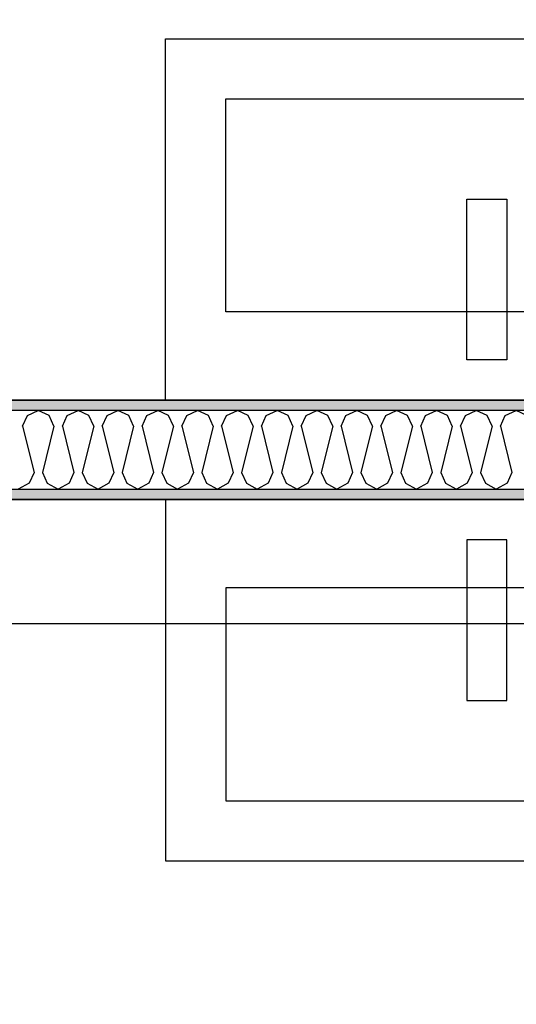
# Model space of a CAD drawing. Header units: millimetres. Extents: x -5000 to 341424, y -9235 to 550260.
# Tile 221 of 236: x 311055 to 311674, y 347023 to 348249. Entities that reach past the tile are written whole.
import ezdxf
from ezdxf.enums import TextEntityAlignment as Align

# ---------------------------------------------------------------- set-up
doc = ezdxf.new("R2010")
doc.units = ezdxf.units.MM
doc.header["$LTSCALE"] = 0.5
doc.header["$MEASUREMENT"] = 0
doc.linetypes.add('PLINE', pattern=[0])
doc.layers.add('236- Innvendig kledning og overflate(Nye konstruksjoner)', color=7, linetype='Continuous', lineweight=0)
for name, color, linetype in [('242- Ikke-bærende innervegger (Skravur)(Nye konstruksjoner)', 7, 'Continuous'), ('242- Ikke-bærende innervegger(Nye konstruksjoner)', 7, 'Continuous'), ('257- Systemhimlinger (Skravur)(Nye konstruksjoner)', 7, 'Continuous'), ('257- Systemhimlinger(Nye konstruksjoner)', 7, 'Continuous'), ('842-M___1_50 Målsetting bygning', 7, 'Continuous'), ('842-M___1_50 Målsetting bygning(Nye konstruksjoner)', 7, 'Continuous'), ('862- M___Nettoareal(Nye konstruksjoner)', 7, 'Continuous'), ('862- M___Nettoareal(Polylinje)(Nye konstruksjoner)', 7, 'Continuous'), ('862- M___Nettoareal(Tekst)(Nye konstruksjoner)', 7, 'Continuous'), ('878- Annen overflate_visuell informasjon(Nye konstruksjoner)', 7, 'Continuous')]:
    doc.layers.add(name, color=color, linetype=linetype)
doc.styles.add('GENERATED_STYLE_1', font='txt')
doc.styles.add('GENERATED_STYLE_3', font='arial.ttf')
doc.dimstyles.new('GENERATED_STYLE__2', dxfattribs={"dimtxt": 100, "dimasz": 95, "dimexe": 0.18, "dimexo": 0.0625, "dimgap": 0, "dimtad": 1, "dimtih": 1, "dimtoh": 1, "dimdec": 0, "dimzin": 0, "dimdsep": 46, "dimtxsty": 'GENERATED_STYLE_3', "dimblk": 'ARROWHEAD_6', "dimblk1": 'ARROWHEAD_6', "dimblk2": 'ARROWHEAD_6', "dimcen": 0.09, "dimse1": 1, "dimse2": 1, "dimclrd": 256, "dimclre": 256, "dimclrt": 256, "dimadec": 1, "dimazin": 0, "dimtfac": 1, "dimtdec": 4, "dimtmove": 0, "dimatfit": 3, "dimfxl": 1, "dimtolj": 1, "dimtzin": 0, "dimarcsym": 0})
doc.dimstyles.new('GENERATED_STYLE__4', dxfattribs={"dimtxt": 100, "dimasz": 95, "dimexe": 0.18, "dimexo": 0.0625, "dimgap": 0, "dimtad": 1, "dimdec": 0, "dimzin": 0, "dimdsep": 46, "dimtxsty": 'GENERATED_STYLE_3', "dimblk": 'ARROWHEAD_6', "dimblk1": 'ARROWHEAD_6', "dimblk2": 'ARROWHEAD_6', "dimcen": 0.09, "dimse1": 1, "dimse2": 1, "dimclrd": 256, "dimclre": 256, "dimclrt": 256, "dimadec": 1, "dimazin": 0, "dimtfac": 1, "dimtdec": 4, "dimtmove": 0, "dimatfit": 3, "dimfxl": 1, "dimtolj": 1, "dimtzin": 0, "dimarcsym": 0})
doc.dimstyles.new('GENERATED_STYLE__7', dxfattribs={"dimtxt": 100, "dimasz": 47.5, "dimexe": 0.18, "dimexo": 0.0625, "dimgap": 0, "dimtad": 1, "dimdec": 0, "dimzin": 0, "dimdsep": 46, "dimtxsty": 'GENERATED_STYLE_3', "dimblk": 'ARROWHEAD_6', "dimblk1": 'ARROWHEAD_6', "dimblk2": 'ARROWHEAD_6', "dimcen": 0.09, "dimse1": 1, "dimse2": 1, "dimclrd": 256, "dimclre": 256, "dimclrt": 256, "dimadec": 1, "dimazin": 0, "dimtfac": 1, "dimtdec": 4, "dimtmove": 0, "dimatfit": 3, "dimfxl": 1, "dimtolj": 1, "dimtzin": 0, "dimarcsym": 0})
pattern_1 = [(0, (0, 0), (0, 43.30127), [0, -25]), (0, (12.5, 21.65), (0, 43.30127), [0, -25])]

# ---------------------------------------------------------------- blocks, each defined once
blk = doc.blocks.new('DUSJ__17', base_point=(310799.2, 348831.7))
at = {"layer": '862- M___Nettoareal(Polylinje)(Nye konstruksjoner)', "linetype": 'PLINE', "flags": 128}
blk.add_lwpolyline([(312236.9, 347775.8), (312236.9, 349227.8), (309673.9, 349227.8), (309673.9, 348989.8), (308760.9, 348989.8), (308760.9, 347775.8)], close=True, dxfattribs=at)
at = {"layer": '862- M___Nettoareal(Tekst)(Nye konstruksjoner)', "insert": (310600.4, 348781.9), "char_height": 100, "attachment_point": 1, "style": 'GENERATED_STYLE_1'}
blk.add_mtext('\\A1;{\\pql;\\pt0,2300;\\fAvenir Light|b0|i0|c0|p0;\\W1.000000;4,8\\fAvenir Light|b0|i0|c0|p0;\\W1.000000;\\A1{\\H.66x;\\S^  ;}\\fAvenir Light|b0|i0|c0|p0;\\W1.000000; m\\fAvenir Light|b0|i0|c0|p0;\\W1.000000;\\A1{\\H.66x;\\S2^  ;}}', dxfattribs=at)
at = {"layer": '862- M___Nettoareal(Tekst)(Nye konstruksjoner)', "style": 'GENERATED_STYLE_1'}
for tag, p in [('DUMMY_861', (310998, 349020)), ('ROOM_NAME', (310600.4, 348970.1)), ('DUMMY_862', (310600.4, 348831.7))]:
    blk.add_attdef(tag, text='', height=100, dxfattribs=at).set_placement(p, align=Align.TOP_LEFT)
blk = doc.blocks.new('DUSJ__18', base_point=(310799.2, 346687))
at = {"layer": '862- M___Nettoareal(Polylinje)(Nye konstruksjoner)', "linetype": 'PLINE', "flags": 128}
blk.add_lwpolyline([(312236.9, 346199.8), (312236.9, 347651.8), (308760.9, 347651.8), (308760.9, 346199.8)], close=True, dxfattribs=at)
at = {"layer": '862- M___Nettoareal(Tekst)(Nye konstruksjoner)', "style": 'GENERATED_STYLE_1'}
for tag, p in [('DUMMY_861', (310996.5, 346875.2)), ('ROOM_NAME', (310601.9, 346825.4)), ('DUMMY_862', (310601.9, 346687))]:
    blk.add_attdef(tag, text='', height=100, dxfattribs=at).set_placement(p, align=Align.TOP_LEFT)
blk = doc.blocks.new('*X282')
at = {"layer": '242- Ikke-bærende innervegger (Skravur)(Nye konstruksjoner)', "linetype": 'PLINE'}
for p, q in [((311065, 347756.4), (311078.5, 347762.8)), ((311092, 347756.4), (311078.5, 347762.8)), ((311114.5, 347756.4), (311128.1, 347762.8)), ((311141.6, 347756.4), (311128.1, 347762.8)), ((311164.1, 347756.4), (311177.7, 347762.8)), ((311191.2, 347756.4), (311177.7, 347762.8)), ((311213.7, 347756.4), (311227.2, 347762.8)), ((311240.8, 347756.4), (311227.2, 347762.8)), ((311263.3, 347756.4), (311276.8, 347762.8)), ((311290.3, 347756.4), (311276.8, 347762.8)), ((311312.8, 347756.4), (311326.4, 347762.8)), ((311339.9, 347756.4), (311326.4, 347762.8)), ((311362.4, 347756.4), (311376, 347762.8)), ((311389.5, 347756.4), (311376, 347762.8)), ((311412, 347756.4), (311425.5, 347762.8)), ((311439.1, 347756.4), (311425.5, 347762.8)), ((311461.6, 347756.4), (311475.1, 347762.8)), ((311488.6, 347756.4), (311475.1, 347762.8)), ((311511.1, 347756.4), (311524.7, 347762.8)), ((311538.2, 347756.4), (311524.7, 347762.8)), ((311560.7, 347756.4), (311574.3, 347762.8)), ((311587.8, 347756.4), (311574.3, 347762.8)), ((311610.3, 347756.4), (311623.8, 347762.8)), ((311637.4, 347756.4), (311623.8, 347762.8)), ((311659.9, 347756.4), (311673.4, 347762.8)), ((311686.9, 347756.4), (311673.4, 347762.8)), ((311058.9, 347743.2), (311065, 347756.4)), ((311098.1, 347743.2), (311092, 347756.4)), ((311108.5, 347743.2), (311114.5, 347756.4)), ((311147.7, 347743.2), (311141.6, 347756.4)), ((311158.1, 347743.2), (311164.1, 347756.4)), ((311197.2, 347743.2), (311191.2, 347756.4)), ((311207.7, 347743.2), (311213.7, 347756.4)), ((311246.8, 347743.2), (311240.8, 347756.4)), ((311257.2, 347743.2), (311263.3, 347756.4)), ((311296.4, 347743.2), (311290.3, 347756.4)), ((311306.8, 347743.2), (311312.8, 347756.4)), ((311346, 347743.2), (311339.9, 347756.4)), ((311356.4, 347743.2), (311362.4, 347756.4)), ((311395.5, 347743.2), (311389.5, 347756.4)), ((311406, 347743.2), (311412, 347756.4)), ((311445.1, 347743.2), (311439.1, 347756.4)), ((311455.5, 347743.2), (311461.6, 347756.4)), ((311494.7, 347743.2), (311488.6, 347756.4)), ((311505.1, 347743.2), (311511.1, 347756.4)), ((311544.3, 347743.2), (311538.2, 347756.4)), ((311554.7, 347743.2), (311560.7, 347756.4)), ((311593.8, 347743.2), (311587.8, 347756.4)), ((311604.2, 347743.2), (311610.3, 347756.4)), ((311643.4, 347743.2), (311637.4, 347756.4)), ((311653.8, 347743.2), (311659.9, 347756.4)), ((311058.9, 347743.2), (311073.3, 347685.7)), ((311098.1, 347743.2), (311083.7, 347685.7)), ((311108.5, 347743.2), (311122.9, 347685.7)), ((311147.7, 347743.2), (311133.3, 347685.7)), ((311158.1, 347743.2), (311172.5, 347685.7)), ((311197.2, 347743.2), (311182.9, 347685.7)), ((311207.7, 347743.2), (311222, 347685.7)), ((311246.8, 347743.2), (311232.4, 347685.7)), ((311257.2, 347743.2), (311271.6, 347685.7)), ((311296.4, 347743.2), (311282, 347685.7)), ((311306.8, 347743.2), (311321.2, 347685.7)), ((311346, 347743.2), (311331.6, 347685.7)), ((311356.4, 347743.2), (311370.7, 347685.7)), ((311395.5, 347743.2), (311381.2, 347685.7)), ((311406, 347743.2), (311420.3, 347685.7)), ((311445.1, 347743.2), (311430.7, 347685.7)), ((311455.5, 347743.2), (311469.9, 347685.7)), ((311494.7, 347743.2), (311480.3, 347685.7)), ((311505.1, 347743.2), (311519.5, 347685.7)), ((311544.3, 347743.2), (311529.9, 347685.7)), ((311554.7, 347743.2), (311569, 347685.7)), ((311593.8, 347743.2), (311579.5, 347685.7)), ((311604.2, 347743.2), (311618.6, 347685.7)), ((311643.4, 347743.2), (311629, 347685.7)), ((311653.8, 347743.2), (311668.2, 347685.7)), ((311073.3, 347685.7), (311067.3, 347672.4)), ((311083.7, 347685.7), (311089.8, 347672.4)), ((311122.9, 347685.7), (311116.8, 347672.4)), ((311133.3, 347685.7), (311139.3, 347672.4)), ((311172.5, 347685.7), (311166.4, 347672.4)), ((311182.9, 347685.7), (311188.9, 347672.4)), ((311222, 347685.7), (311216, 347672.4)), ((311232.4, 347685.7), (311238.5, 347672.4)), ((311271.6, 347685.7), (311265.6, 347672.4)), ((311282, 347685.7), (311288.1, 347672.4)), ((311321.2, 347685.7), (311315.1, 347672.4)), ((311331.6, 347685.7), (311337.6, 347672.4)), ((311370.7, 347685.7), (311364.7, 347672.4)), ((311381.2, 347685.7), (311387.2, 347672.4)), ((311420.3, 347685.7), (311414.3, 347672.4)), ((311430.7, 347685.7), (311436.8, 347672.4)), ((311469.9, 347685.7), (311463.9, 347672.4)), ((311480.3, 347685.7), (311486.4, 347672.4)), ((311519.5, 347685.7), (311513.4, 347672.4)), ((311529.9, 347685.7), (311535.9, 347672.4)), ((311569, 347685.7), (311563, 347672.4)), ((311579.5, 347685.7), (311585.5, 347672.4)), ((311618.6, 347685.7), (311612.6, 347672.4)), ((311629, 347685.7), (311635.1, 347672.4)), ((311668.2, 347685.7), (311662.2, 347672.4)), ((311067.3, 347672.4), (311053.7, 347664.8)), ((311089.8, 347672.4), (311103.3, 347664.8)), ((311116.8, 347672.4), (311103.3, 347664.8)), ((311139.3, 347672.4), (311152.9, 347664.8)), ((311166.4, 347672.4), (311152.9, 347664.8)), ((311188.9, 347672.4), (311202.4, 347664.8)), ((311216, 347672.4), (311202.4, 347664.8)), ((311238.5, 347672.4), (311252, 347664.8)), ((311265.6, 347672.4), (311252, 347664.8)), ((311288.1, 347672.4), (311301.6, 347664.8)), ((311315.1, 347672.4), (311301.6, 347664.8)), ((311337.6, 347672.4), (311351.2, 347664.8)), ((311364.7, 347672.4), (311351.2, 347664.8)), ((311387.2, 347672.4), (311400.7, 347664.8)), ((311414.3, 347672.4), (311400.7, 347664.8)), ((311436.8, 347672.4), (311450.3, 347664.8)), ((311463.9, 347672.4), (311450.3, 347664.8)), ((311486.4, 347672.4), (311499.9, 347664.8)), ((311513.4, 347672.4), (311499.9, 347664.8)), ((311535.9, 347672.4), (311549.5, 347664.8)), ((311563, 347672.4), (311549.5, 347664.8)), ((311585.5, 347672.4), (311599, 347664.8)), ((311612.6, 347672.4), (311599, 347664.8)), ((311635.1, 347672.4), (311648.6, 347664.8)), ((311662.2, 347672.4), (311648.6, 347664.8))]:
    blk.add_line(p, q, dxfattribs=at)
blk = doc.blocks.new('*D707')
at = {"layer": '842-M___1_50 Målsetting bygning(Nye konstruksjoner)', "linetype": 'PLINE'}
for p, q in [((308698.9, 362727.6), (308698.9, 362915.1)), ((312050.9, 362727.6), (312050.9, 362915.1)), ((308748.9, 362871.4), (308648.9, 362771.4)), ((312100.9, 362871.4), (312000.9, 362771.4)), ((308698.9, 362821.4), (312050.9, 362821.4))]:
    blk.add_line(p, q, dxfattribs=at)
at = {"layer": '842-M___1_50 Målsetting bygning(Nye konstruksjoner)', "insert": (310203.3, 362841.4), "char_height": 100, "attachment_point": 7, "style": 'GENERATED_STYLE_3'}
blk.add_mtext('\\A1;{\\pql;\\fArial|b0|i0|c0|p0;\\W1.000000;3\xa0352}', dxfattribs=at)
blk = doc.blocks.new('ARROWHEAD_6')
at = {"linetype": 'Continuous'}
for p, q in [((-0.5, -0.5), (0.5, 0.5)), ((0, 0), (-1, 0))]:
    blk.add_line(p, q, dxfattribs=at)
blk = doc.blocks.new('*D877')
at = {"layer": '842-M___1_50 Målsetting bygning', "linetype": 'PLINE'}
for p, q in [((308450.9, 342243.2), (308450.9, 342430.7)), ((308698.9, 342243.2), (308698.9, 342430.7)), ((308500.9, 342386.9), (308400.9, 342286.9)), ((308748.9, 342386.9), (308648.9, 342286.9)), ((308375.9, 342336.9), (308450.9, 342336.9)), ((308450.9, 342336.9), (308698.9, 342336.9)), ((308698.9, 342336.9), (314422.9, 342336.9))]:
    blk.add_line(p, q, dxfattribs=at)
at = {"layer": '842-M___1_50 Målsetting bygning', "insert": (308460.5, 342356.9), "char_height": 100, "attachment_point": 7, "rotation": 360, "style": 'GENERATED_STYLE_3'}
blk.add_mtext('\\A1;{\\pql;\\fArial|b0|i0|c0|p0;\\W1.000000;248}', dxfattribs=at)
blk = doc.blocks.new('*D878')
at = {"layer": '842-M___1_50 Målsetting bygning', "linetype": 'PLINE'}
for p, q in [((308698.9, 342243.2), (308698.9, 342430.7)), ((314422.9, 342243.2), (314422.9, 342430.7)), ((308748.9, 342386.9), (308648.9, 342286.9)), ((314472.9, 342386.9), (314372.9, 342286.9)), ((308698.9, 342336.9), (314422.9, 342336.9))]:
    blk.add_line(p, q, dxfattribs=at)
at = {"layer": '842-M___1_50 Målsetting bygning', "insert": (311389.3, 342356.9), "char_height": 100, "attachment_point": 7, "rotation": 360, "style": 'GENERATED_STYLE_3'}
blk.add_mtext('\\A1;{\\pql;\\fArial|b0|i0|c0|p0;\\W1.000000;5\xa0724}', dxfattribs=at)
blk = doc.blocks.new('*D1083')
at = {"layer": '257- Systemhimlinger(Nye konstruksjoner)', "linetype": 'PLINE'}
for p, q in [((312142.1, 347250.8), (312192.1, 347200.8)), ((312214, 347225.8), (312120.2, 347225.8)), ((312167.1, 346625.8), (312167.1, 347225.8)), ((312142.1, 346650.8), (312192.1, 346600.8)), ((312214, 346625.8), (312120.2, 346625.8))]:
    blk.add_line(p, q, dxfattribs=at)
at = {"layer": '257- Systemhimlinger(Nye konstruksjoner)', "insert": (312147.1, 346811.4), "char_height": 100, "attachment_point": 7, "rotation": 90, "style": 'GENERATED_STYLE_3'}
blk.add_mtext('\\A1;{\\pql;\\fArial|b0|i0|c0|p0;\\W1.000000;600}', dxfattribs=at)
blk = doc.blocks.new('*D1084')
at = {"layer": '257- Systemhimlinger(Nye konstruksjoner)', "linetype": 'PLINE'}
for p, q in [((312167.1, 347651.8), (312167.1, 347689.3)), ((312192.1, 347626.8), (312142.1, 347676.8)), ((312214, 347651.8), (312120.2, 347651.8)), ((312167.1, 347225.8), (312167.1, 347651.8)), ((312142.1, 347250.8), (312192.1, 347200.8)), ((312214, 347225.8), (312120.2, 347225.8))]:
    blk.add_line(p, q, dxfattribs=at)
at = {"layer": '257- Systemhimlinger(Nye konstruksjoner)', "insert": (312147.1, 347324.4), "char_height": 100, "attachment_point": 7, "rotation": 90, "style": 'GENERATED_STYLE_3'}
blk.add_mtext('\\A1;{\\pql;\\fArial|b0|i0|c0|p0;\\W1.000000;426}', dxfattribs=at)
blk = doc.blocks.new('*D1487')
at = {"layer": '842-M___1_50 Målsetting bygning(Nye konstruksjoner)', "linetype": 'PLINE'}
for p, q in [((308698.9, 347403.6), (308698.9, 347591.1)), ((312249.9, 347403.6), (312249.9, 347591.1)), ((308748.9, 347547.4), (308648.9, 347447.4)), ((312299.9, 347547.4), (312199.9, 347447.4)), ((308698.9, 347497.4), (312249.9, 347497.4))]:
    blk.add_line(p, q, dxfattribs=at)
at = {"layer": '842-M___1_50 Målsetting bygning(Nye konstruksjoner)', "insert": (310302.8, 347517.4), "char_height": 100, "attachment_point": 7, "style": 'GENERATED_STYLE_3'}
blk.add_mtext('\\A1;{\\pql;\\fArial|b0|i0|c0|p0;\\W1.000000;3\xa0551}', dxfattribs=at)

msp = doc.modelspace()

# ---------------------------------------------------------------- hatches: boundary and pattern name
at = {"layer": '242- Ikke-bærende innervegger (Skravur)(Nye konstruksjoner)', "linetype": 'Continuous'}
h = msp.add_hatch(dxfattribs=at)
h.set_pattern_fill('Prikker_tett', color=256, style=0, pattern_type=2)
h.set_pattern_definition(pattern_1)
h.paths.add_polyline_path([(312236.9, 347775.8), (308760.9, 347775.8), (308760.9, 347762.8), (312236.9, 347762.8)])
h = msp.add_hatch(dxfattribs=at)
h.set_pattern_fill('Prikker_tett', color=256, style=0, pattern_type=2)
h.set_pattern_definition(pattern_1)
h.paths.add_polyline_path([(308760.9, 347651.8), (312236.9, 347651.8), (312236.9, 347664.8), (308760.9, 347664.8)])

# ---------------------------------------------------------------- linework, layer by layer
at = {"layer": '236- Innvendig kledning og overflate(Nye konstruksjoner)', "linetype": 'PLINE', "flags": 128}
for points in [[(312236.9, 347775.8), (308760.9, 347775.8)], [(308760.9, 347651.8), (312236.9, 347651.8)]]:
    msp.add_lwpolyline(points, dxfattribs=at)
at = {"layer": '242- Ikke-bærende innervegger(Nye konstruksjoner)', "linetype": 'PLINE'}
for p, q in [((312236.9, 347762.8), (308760.9, 347762.8)), ((308760.9, 347664.8), (312236.9, 347664.8))]:
    msp.add_line(p, q, dxfattribs=at)
at = {"layer": '257- Systemhimlinger (Skravur)(Nye konstruksjoner)', "linetype": 'PLINE', "flags": 128}
for points in [[(308760.9, 348989.8), (309673.9, 348989.8), (309673.9, 349227.8), (312236.9, 349227.8), (312236.9, 347775.8), (308760.9, 347775.8)], [(308760.9, 347651.8), (312236.9, 347651.8), (312236.9, 346199.8), (308760.9, 346199.8)]]:
    msp.add_lwpolyline(points, close=True, dxfattribs=at)
at = {"layer": '878- Annen overflate_visuell informasjon(Nye konstruksjoner)', "linetype": 'PLINE', "flags": 128}
for points in [[(311236.9, 347775.8), (311236.9, 348225.8), (312036.9, 348225.8), (312036.9, 347775.8)], [(311311.9, 347885.8), (311311.9, 348150.8), (311961.9, 348150.8), (311961.9, 347885.8)], [(311611.9, 347825.8), (311611.9, 348025.8), (311661.9, 348025.8), (311661.9, 347825.8)], [(311236.9, 347651.8), (311236.9, 347201.8), (312036.9, 347201.8), (312036.9, 347651.8)], [(311611.9, 347601.8), (311611.9, 347401.8), (311661.9, 347401.8), (311661.9, 347601.8)], [(311311.9, 347541.8), (311311.9, 347276.8), (311961.9, 347276.8), (311961.9, 347541.8)]]:
    msp.add_lwpolyline(points, close=True, dxfattribs=at)

# ---------------------------------------------------------------- block references
at = {"layer": '242- Ikke-bærende innervegger(Nye konstruksjoner)'}
msp.add_blockref('*X282', (0, 0), dxfattribs=at)
at = {"layer": '862- M___Nettoareal(Nye konstruksjoner)', "linetype": 'Continuous'}
for name, p in [('DUSJ__17', (310799.2, 348831.7)), ('DUSJ__18', (310799.2, 346687))]:
    msp.add_blockref(name, p, dxfattribs=at)

# ---------------------------------------------------------------- dimensions: what is measured, and where the dimension line sits
at = {"layer": '257- Systemhimlinger(Nye konstruksjoner)', "linetype": 'Continuous'}
for base, p1, p2, picture, middle in [((312167.1, 347651.8), (310498.9, 347225.8), (308760.9, 347651.8), '*D1084', (312097.1, 347438.6)), ((312167.1, 347225.8), (310498.9, 346625.8), (310498.9, 347225.8), '*D1083', (312097.1, 346925.6))]:
    dim = msp.add_linear_dim(base=base, p1=p1, p2=p2, angle=90, dimstyle='GENERATED_STYLE__7', dxfattribs=at)
    dim.commit()
    dim.dimension.update_dxf_attribs({"geometry": picture, "text_midpoint": middle, "dimtype": 160, "text_rotation": 90})
at = {"layer": '842-M___1_50 Målsetting bygning', "linetype": 'Continuous'}
for base, p1, p2, picture, middle in [((308698.9, 342336.9), (308450.9, 347897.8), (308698.9, 347897.8), '*D877', (308574.6, 342406.9)), ((314422.9, 342336.9), (308698.9, 347897.8), (314422.9, 344535.8), '*D878', (311560.8, 342406.9))]:
    dim = msp.add_linear_dim(base=base, p1=p1, p2=p2, angle=360, dimstyle='GENERATED_STYLE__4', dxfattribs=at)
    dim.commit()
    dim.dimension.update_dxf_attribs({"geometry": picture, "text_midpoint": middle, "dimtype": 160, "text_rotation": 360})
at = {"layer": '842-M___1_50 Målsetting bygning(Nye konstruksjoner)', "linetype": 'Continuous'}
for base, p2, picture, middle in [((312050.9, 362821.4), (312050.9, 353357.8), '*D707', (310374.8, 362891.4)), ((312249.9, 347497.4), (312249.9, 347707.3), '*D1487', (310474.3, 347567.4))]:
    dim = msp.add_linear_dim(base=base, p1=(308698.9, 347897.8), p2=p2, dimstyle='GENERATED_STYLE__2', dxfattribs=at)
    dim.commit()
    dim.dimension.update_dxf_attribs({"geometry": picture, "text_midpoint": middle, "dimtype": 160})

doc.saveas('drawing.dxf')
